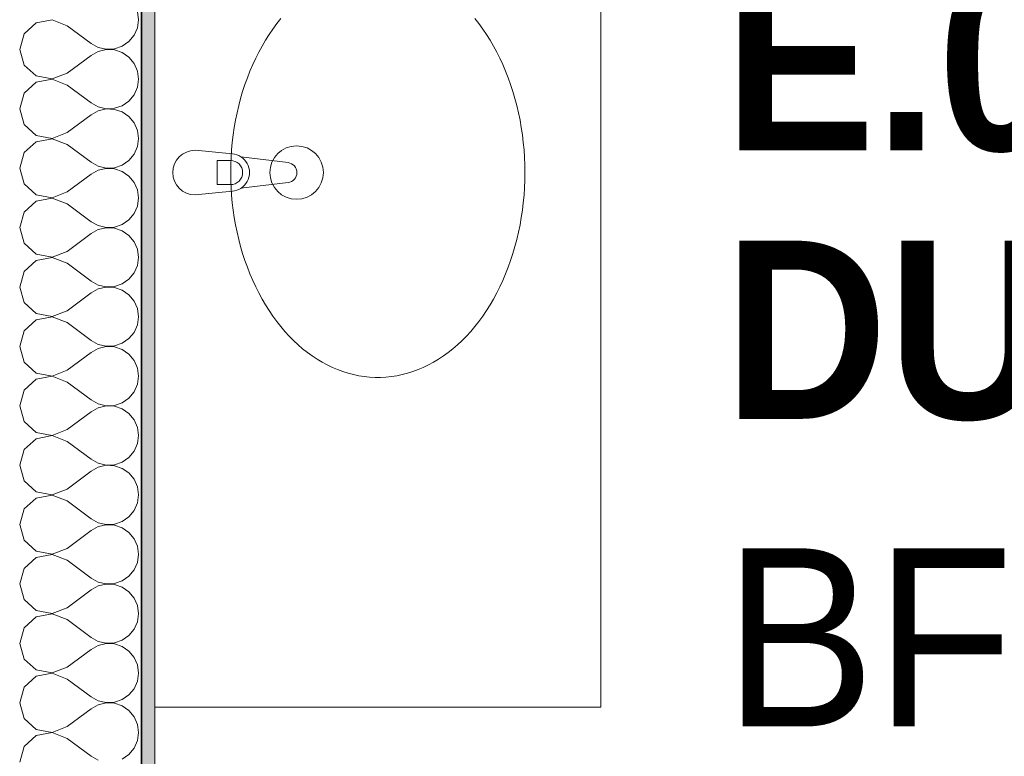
# Model space of a CAD drawing. Header units: metres. Extents: x -7.1 to 26.5, y -14.7 to 18.1.
# Tile 53 of 182: x 6.1 to 7.2, y 9.4 to 10.2. Entities that reach past the tile are written whole.
import ezdxf

# ---------------------------------------------------------------- set-up
doc = ezdxf.new("R2010")
doc.units = ezdxf.units.M
doc.linetypes.add('AUSGEZOGEN', pattern=[0])
for name, color, linetype in [('XR$1$015 Innenwände', 7, 'AUSGEZOGEN'), ('XR$1$015 Innenwände Schichttrennlinien', 7, 'AUSGEZOGEN'), ('XR$1$065 Möbel Einrichtung', 7, 'AUSGEZOGEN'), ('XR$1$080 Raumdefinitionen Kontur', 7, 'AUSGEZOGEN'), ('XR$2$080 Raumdefinitionen Text_1', 7, 'AUSGEZOGEN'), ('XR$3$015 Innenwände Bauteilschraffuren', 7, 'AUSGEZOGEN')]:
    doc.layers.add(name, color=color, linetype=linetype)
doc.styles.add('ARIAL', font='arial.ttf')

# ---------------------------------------------------------------- blocks, each defined once
blk = doc.blocks.new('COMPLEXOBJECT_11')
at = {"layer": 'XR$1$065 Möbel Einrichtung', "color": 8, "linetype": 'AUSGEZOGEN', "lineweight": 13, "transparency": 33554687}
for p, q in [((6.3587, 10.0495), (6.3168, 10.0535)), ((6.4212, 10.0396), (6.3682, 10.0462)), ((6.3682, 10.0108), (6.4212, 10.0174)), ((6.3168, 10.0035), (6.3587, 10.0075))]:
    blk.add_line(p, q, dxfattribs=at)
for centre, radius, start, end in [((6.3168, 10.0285), 0.025, 90, 270), ((6.3568, 10.0285), 0.0211, 57.229, 84.8304), ((6.4198, 10.0285), 0.0112, 277.1389, 82.8611), ((6.3568, 10.0285), 0.0211, 275.1696, 302.771)]:
    blk.add_arc(centre, radius, start, end, dxfattribs=at)
blk = doc.blocks.new('COMPLEXOBJECT_150')
at = {"layer": 'XR$3$015 Innenwände Bauteilschraffuren', "color": 8, "linetype": 'AUSGEZOGEN', "lineweight": 13, "transparency": 33554687}
for p, q in [((6.2534, 10.2), (6.2522, 10.2091)), ((6.1385, 10.1965), (6.1251, 10.1842)), ((6.1564, 10.1999), (6.1385, 10.1965)), ((6.1734, 10.1933), (6.1564, 10.1999)), ((6.2522, 10.1909), (6.2534, 10.2)), ((6.1251, 10.1842), (6.1201, 10.1667)), ((6.1734, 10.1933), (6.2001, 10.1733)), ((6.2485, 10.1825), (6.2522, 10.1909)), ((6.2001, 10.1733), (6.2082, 10.1689)), ((6.235, 10.1702), (6.2426, 10.1754)), ((6.2426, 10.1754), (6.2485, 10.1825)), ((6.1201, 10.1667), (6.1251, 10.1491)), ((6.2082, 10.1645), (6.2001, 10.16)), ((6.2082, 10.1689), (6.2171, 10.1668)), ((6.2171, 10.1665), (6.2082, 10.1645)), ((6.2171, 10.1668), (6.2263, 10.1672)), ((6.2263, 10.1661), (6.2171, 10.1665)), ((6.2263, 10.1672), (6.235, 10.1702)), ((6.235, 10.1631), (6.2263, 10.1661)), ((6.2426, 10.1579), (6.235, 10.1631)), ((6.1734, 10.14), (6.2001, 10.16)), ((6.2485, 10.1509), (6.2426, 10.1579)), ((6.2522, 10.1424), (6.2485, 10.1509)), ((6.1251, 10.1491), (6.1385, 10.1369)), ((6.1564, 10.1335), (6.1734, 10.14)), ((6.2534, 10.1333), (6.2522, 10.1424)), ((6.1385, 10.1298), (6.1251, 10.1175)), ((6.1385, 10.1369), (6.1564, 10.1335)), ((6.1564, 10.1332), (6.1385, 10.1298)), ((6.1734, 10.1267), (6.1564, 10.1332)), ((6.2522, 10.1242), (6.2534, 10.1333)), ((6.1251, 10.1175), (6.1201, 10.1)), ((6.1734, 10.1267), (6.2001, 10.1067)), ((6.2485, 10.1158), (6.2522, 10.1242)), ((6.2001, 10.1067), (6.2082, 10.1022)), ((6.235, 10.1035), (6.2426, 10.1087)), ((6.2426, 10.1087), (6.2485, 10.1158)), ((6.1201, 10.1), (6.1251, 10.0825)), ((6.2082, 10.0978), (6.2001, 10.0933)), ((6.2082, 10.1022), (6.2171, 10.1001)), ((6.2171, 10.0999), (6.2082, 10.0978)), ((6.2171, 10.1001), (6.2263, 10.1006)), ((6.2263, 10.0994), (6.2171, 10.0999)), ((6.2263, 10.1006), (6.235, 10.1035)), ((6.235, 10.0965), (6.2263, 10.0994)), ((6.2426, 10.0913), (6.235, 10.0965)), ((6.1734, 10.0733), (6.2001, 10.0933)), ((6.2485, 10.0842), (6.2426, 10.0913)), ((6.2522, 10.0758), (6.2485, 10.0842)), ((6.1251, 10.0825), (6.1385, 10.0702)), ((6.1564, 10.0668), (6.1734, 10.0733)), ((6.2534, 10.0667), (6.2522, 10.0758)), ((6.1385, 10.0631), (6.1251, 10.0509)), ((6.1385, 10.0702), (6.1564, 10.0668)), ((6.1564, 10.0665), (6.1385, 10.0631)), ((6.1734, 10.06), (6.1564, 10.0665)), ((6.2522, 10.0576), (6.2534, 10.0667)), ((6.1251, 10.0509), (6.1201, 10.0333)), ((6.1734, 10.06), (6.2001, 10.04)), ((6.2485, 10.0491), (6.2522, 10.0576)), ((6.2001, 10.04), (6.2082, 10.0355)), ((6.235, 10.0369), (6.2426, 10.0421)), ((6.2426, 10.0421), (6.2485, 10.0491)), ((6.1201, 10.0333), (6.1251, 10.0158)), ((6.2082, 10.0311), (6.2001, 10.0267)), ((6.2082, 10.0355), (6.2171, 10.0335)), ((6.2171, 10.0332), (6.2082, 10.0311)), ((6.2171, 10.0335), (6.2263, 10.0339)), ((6.2263, 10.0328), (6.2171, 10.0332)), ((6.2263, 10.0339), (6.235, 10.0369)), ((6.235, 10.0298), (6.2263, 10.0328)), ((6.2426, 10.0246), (6.235, 10.0298)), ((6.1734, 10.0067), (6.2001, 10.0267)), ((6.2485, 10.0175), (6.2426, 10.0246)), ((6.2522, 10.0091), (6.2485, 10.0175)), ((6.1251, 10.0158), (6.1385, 10.0035)), ((6.1564, 10.0001), (6.1734, 10.0067)), ((6.2534, 10), (6.2522, 10.0091)), ((6.1385, 9.9965), (6.1251, 9.9842)), ((6.1385, 10.0035), (6.1564, 10.0001)), ((6.1564, 9.9999), (6.1385, 9.9965)), ((6.1734, 9.9933), (6.1564, 9.9999)), ((6.2522, 9.9909), (6.2534, 10)), ((6.1251, 9.9842), (6.1201, 9.9667)), ((6.1734, 9.9933), (6.2001, 9.9733)), ((6.2485, 9.9825), (6.2522, 9.9909)), ((6.2001, 9.9733), (6.2082, 9.9689)), ((6.235, 9.9702), (6.2426, 9.9754)), ((6.2426, 9.9754), (6.2485, 9.9825)), ((6.1201, 9.9667), (6.1251, 9.9491)), ((6.2082, 9.9645), (6.2001, 9.96)), ((6.2082, 9.9689), (6.2171, 9.9668)), ((6.2171, 9.9665), (6.2082, 9.9645)), ((6.2171, 9.9668), (6.2263, 9.9672)), ((6.2263, 9.9661), (6.2171, 9.9665)), ((6.2263, 9.9672), (6.235, 9.9702)), ((6.235, 9.9631), (6.2263, 9.9661)), ((6.2426, 9.9579), (6.235, 9.9631)), ((6.1734, 9.94), (6.2001, 9.96)), ((6.2485, 9.9509), (6.2426, 9.9579)), ((6.2522, 9.9424), (6.2485, 9.9509)), ((6.1251, 9.9491), (6.1385, 9.9369)), ((6.1564, 9.9335), (6.1734, 9.94)), ((6.2534, 9.9333), (6.2522, 9.9424)), ((6.1385, 9.9298), (6.1251, 9.9175)), ((6.1385, 9.9369), (6.1564, 9.9335)), ((6.1564, 9.9332), (6.1385, 9.9298)), ((6.1734, 9.9267), (6.1564, 9.9332)), ((6.2522, 9.9242), (6.2534, 9.9333)), ((6.1251, 9.9175), (6.1201, 9.9)), ((6.1734, 9.9267), (6.2001, 9.9067)), ((6.2485, 9.9158), (6.2522, 9.9242)), ((6.2001, 9.9067), (6.2082, 9.9022)), ((6.235, 9.9035), (6.2426, 9.9087)), ((6.2426, 9.9087), (6.2485, 9.9158)), ((6.1201, 9.9), (6.1251, 9.8825)), ((6.2082, 9.8978), (6.2001, 9.8933)), ((6.2082, 9.9022), (6.2171, 9.9001)), ((6.2171, 9.8999), (6.2082, 9.8978)), ((6.2171, 9.9001), (6.2263, 9.9006)), ((6.2263, 9.8994), (6.2171, 9.8999)), ((6.2263, 9.9006), (6.235, 9.9035)), ((6.235, 9.8965), (6.2263, 9.8994)), ((6.2426, 9.8913), (6.235, 9.8965)), ((6.1734, 9.8733), (6.2001, 9.8933)), ((6.2485, 9.8842), (6.2426, 9.8913)), ((6.1251, 9.8825), (6.1385, 9.8702)), ((6.1564, 9.8668), (6.1734, 9.8733)), ((6.2522, 9.8758), (6.2485, 9.8842)), ((6.2534, 9.8667), (6.2522, 9.8758)), ((6.1385, 9.8631), (6.1251, 9.8509)), ((6.1385, 9.8702), (6.1564, 9.8668)), ((6.1564, 9.8665), (6.1385, 9.8631)), ((6.1734, 9.86), (6.1564, 9.8665)), ((6.2522, 9.8576), (6.2534, 9.8667)), ((6.1734, 9.86), (6.2001, 9.84)), ((6.2485, 9.8491), (6.2522, 9.8576)), ((6.1251, 9.8509), (6.1201, 9.8333)), ((6.235, 9.8369), (6.2426, 9.8421)), ((6.2426, 9.8421), (6.2485, 9.8491)), ((6.1201, 9.8333), (6.1251, 9.8158)), ((6.2001, 9.84), (6.2082, 9.8355)), ((6.2082, 9.8311), (6.2001, 9.8267)), ((6.2082, 9.8355), (6.2171, 9.8335)), ((6.2171, 9.8332), (6.2082, 9.8311)), ((6.2171, 9.8335), (6.2263, 9.8339)), ((6.2263, 9.8328), (6.2171, 9.8332)), ((6.2263, 9.8339), (6.235, 9.8369)), ((6.235, 9.8298), (6.2263, 9.8328)), ((6.2426, 9.8246), (6.235, 9.8298)), ((6.1734, 9.8067), (6.2001, 9.8267)), ((6.2485, 9.8175), (6.2426, 9.8246)), ((6.1251, 9.8158), (6.1385, 9.8035)), ((6.2522, 9.8091), (6.2485, 9.8175)), ((6.2534, 9.8), (6.2522, 9.8091)), ((6.1385, 9.7965), (6.1251, 9.7842)), ((6.1385, 9.8035), (6.1564, 9.8001)), ((6.1564, 9.7999), (6.1385, 9.7965)), ((6.1564, 9.8001), (6.1734, 9.8067)), ((6.1734, 9.7933), (6.1564, 9.7999)), ((6.2522, 9.7909), (6.2534, 9.8)), ((6.1734, 9.7933), (6.2001, 9.7733)), ((6.2485, 9.7825), (6.2522, 9.7909)), ((6.1251, 9.7842), (6.1201, 9.7667)), ((6.235, 9.7702), (6.2426, 9.7754)), ((6.2426, 9.7754), (6.2485, 9.7825)), ((6.1201, 9.7667), (6.1251, 9.7491)), ((6.2001, 9.7733), (6.2082, 9.7689)), ((6.2082, 9.7645), (6.2001, 9.76)), ((6.2082, 9.7689), (6.2171, 9.7668)), ((6.2171, 9.7665), (6.2082, 9.7645)), ((6.2171, 9.7668), (6.2263, 9.7672)), ((6.2263, 9.7661), (6.2171, 9.7665)), ((6.2263, 9.7672), (6.235, 9.7702)), ((6.235, 9.7631), (6.2263, 9.7661)), ((6.2426, 9.7579), (6.235, 9.7631)), ((6.1734, 9.74), (6.2001, 9.76)), ((6.2485, 9.7509), (6.2426, 9.7579)), ((6.1251, 9.7491), (6.1385, 9.7369)), ((6.2522, 9.7424), (6.2485, 9.7509)), ((6.2534, 9.7333), (6.2522, 9.7424)), ((6.1385, 9.7298), (6.1251, 9.7175)), ((6.1385, 9.7369), (6.1564, 9.7335)), ((6.1564, 9.7332), (6.1385, 9.7298)), ((6.1564, 9.7335), (6.1734, 9.74)), ((6.1734, 9.7267), (6.1564, 9.7332)), ((6.2522, 9.7242), (6.2534, 9.7333)), ((6.1734, 9.7267), (6.2001, 9.7067)), ((6.2485, 9.7158), (6.2522, 9.7242)), ((6.1251, 9.7175), (6.1201, 9.7)), ((6.235, 9.7035), (6.2426, 9.7087)), ((6.2426, 9.7087), (6.2485, 9.7158)), ((6.1201, 9.7), (6.1251, 9.6825)), ((6.2001, 9.7067), (6.2082, 9.7022)), ((6.2082, 9.6978), (6.2001, 9.6933)), ((6.2082, 9.7022), (6.2171, 9.7001)), ((6.2171, 9.6999), (6.2082, 9.6978)), ((6.2171, 9.7001), (6.2263, 9.7006)), ((6.2263, 9.6994), (6.2171, 9.6999)), ((6.2263, 9.7006), (6.235, 9.7035)), ((6.235, 9.6965), (6.2263, 9.6994)), ((6.1734, 9.6733), (6.2001, 9.6933)), ((6.2426, 9.6913), (6.235, 9.6965)), ((6.2485, 9.6842), (6.2426, 9.6913)), ((6.1251, 9.6825), (6.1385, 9.6702)), ((6.2522, 9.6758), (6.2485, 9.6842)), ((6.2534, 9.6667), (6.2522, 9.6758)), ((6.1385, 9.6702), (6.1564, 9.6668)), ((6.1564, 9.6665), (6.1385, 9.6631)), ((6.1564, 9.6668), (6.1734, 9.6733)), ((6.1734, 9.66), (6.1564, 9.6665)), ((6.2522, 9.6576), (6.2534, 9.6667)), ((6.1385, 9.6631), (6.1251, 9.6509)), ((6.1734, 9.66), (6.2001, 9.64)), ((6.2485, 9.6491), (6.2522, 9.6576)), ((6.1251, 9.6509), (6.1201, 9.6333)), ((6.235, 9.6369), (6.2426, 9.6421)), ((6.2426, 9.6421), (6.2485, 9.6491)), ((6.1201, 9.6333), (6.1251, 9.6158)), ((6.2001, 9.64), (6.2082, 9.6355)), ((6.2082, 9.6311), (6.2001, 9.6267)), ((6.2082, 9.6355), (6.2171, 9.6335)), ((6.2171, 9.6332), (6.2082, 9.6311)), ((6.2171, 9.6335), (6.2263, 9.6339)), ((6.2263, 9.6328), (6.2171, 9.6332)), ((6.2263, 9.6339), (6.235, 9.6369)), ((6.235, 9.6298), (6.2263, 9.6328)), ((6.1734, 9.6067), (6.2001, 9.6267)), ((6.2426, 9.6246), (6.235, 9.6298)), ((6.2485, 9.6175), (6.2426, 9.6246)), ((6.1251, 9.6158), (6.1385, 9.6035)), ((6.2522, 9.6091), (6.2485, 9.6175)), ((6.2534, 9.6), (6.2522, 9.6091)), ((6.1385, 9.6035), (6.1564, 9.6001)), ((6.1564, 9.5999), (6.1385, 9.5965)), ((6.1564, 9.6001), (6.1734, 9.6067)), ((6.1734, 9.5933), (6.1564, 9.5999)), ((6.2522, 9.5909), (6.2534, 9.6)), ((6.1385, 9.5965), (6.1251, 9.5842)), ((6.1734, 9.5933), (6.2001, 9.5733)), ((6.2485, 9.5825), (6.2522, 9.5909)), ((6.1251, 9.5842), (6.1201, 9.5667)), ((6.235, 9.5702), (6.2426, 9.5754)), ((6.2426, 9.5754), (6.2485, 9.5825)), ((6.1201, 9.5667), (6.1251, 9.5491)), ((6.2001, 9.5733), (6.2082, 9.5689)), ((6.2082, 9.5645), (6.2001, 9.56)), ((6.2082, 9.5689), (6.2171, 9.5668)), ((6.2171, 9.5665), (6.2082, 9.5645)), ((6.2171, 9.5668), (6.2263, 9.5672)), ((6.2263, 9.5661), (6.2171, 9.5665)), ((6.2263, 9.5672), (6.235, 9.5702)), ((6.235, 9.5631), (6.2263, 9.5661)), ((6.1734, 9.54), (6.2001, 9.56)), ((6.2426, 9.5579), (6.235, 9.5631)), ((6.2485, 9.5509), (6.2426, 9.5579)), ((6.1251, 9.5491), (6.1385, 9.5369)), ((6.2522, 9.5424), (6.2485, 9.5509)), ((6.2534, 9.5333), (6.2522, 9.5424)), ((6.1385, 9.5369), (6.1564, 9.5335)), ((6.1564, 9.5332), (6.1385, 9.5298)), ((6.1564, 9.5335), (6.1734, 9.54)), ((6.1734, 9.5267), (6.1564, 9.5332)), ((6.2522, 9.5242), (6.2534, 9.5333)), ((6.1385, 9.5298), (6.1251, 9.5175)), ((6.1734, 9.5267), (6.2001, 9.5067)), ((6.2485, 9.5158), (6.2522, 9.5242)), ((6.1251, 9.5175), (6.1201, 9.5)), ((6.2426, 9.5087), (6.2485, 9.5158)), ((6.1201, 9.5), (6.1251, 9.4825)), ((6.2001, 9.5067), (6.2082, 9.5022)), ((6.2082, 9.5022), (6.2171, 9.5001)), ((6.2171, 9.4999), (6.2082, 9.4978)), ((6.2171, 9.5001), (6.2263, 9.5006)), ((6.2263, 9.4994), (6.2171, 9.4999)), ((6.2263, 9.5006), (6.235, 9.5035)), ((6.235, 9.4965), (6.2263, 9.4994)), ((6.235, 9.5035), (6.2426, 9.5087)), ((6.1734, 9.4733), (6.2001, 9.4933)), ((6.2082, 9.4978), (6.2001, 9.4933)), ((6.2426, 9.4913), (6.235, 9.4965)), ((6.2485, 9.4842), (6.2426, 9.4913)), ((6.1251, 9.4825), (6.1385, 9.4702)), ((6.2522, 9.4758), (6.2485, 9.4842)), ((6.2534, 9.4667), (6.2522, 9.4758)), ((6.1385, 9.4702), (6.1564, 9.4668)), ((6.1564, 9.4665), (6.1385, 9.4631)), ((6.1564, 9.4668), (6.1734, 9.4733)), ((6.1734, 9.46), (6.1564, 9.4665)), ((6.2522, 9.4576), (6.2534, 9.4667)), ((6.1385, 9.4631), (6.1251, 9.4509)), ((6.1734, 9.46), (6.2001, 9.44)), ((6.2485, 9.4491), (6.2522, 9.4576)), ((6.1251, 9.4509), (6.1201, 9.4333)), ((6.2426, 9.4421), (6.2485, 9.4491)), ((6.1201, 9.4333), (6.1251, 9.4158)), ((6.2001, 9.44), (6.2082, 9.4355)), ((6.2082, 9.4355), (6.2171, 9.4335)), ((6.2171, 9.4332), (6.2082, 9.4311)), ((6.2171, 9.4335), (6.2263, 9.4339)), ((6.2263, 9.4328), (6.2171, 9.4332)), ((6.2263, 9.4339), (6.235, 9.4369)), ((6.235, 9.4298), (6.2263, 9.4328)), ((6.235, 9.4369), (6.2426, 9.4421)), ((6.1734, 9.4067), (6.2001, 9.4267)), ((6.2082, 9.4311), (6.2001, 9.4267)), ((6.2426, 9.4246), (6.235, 9.4298)), ((6.2485, 9.4175), (6.2426, 9.4246)), ((6.1251, 9.4158), (6.1385, 9.4035)), ((6.2522, 9.4091), (6.2485, 9.4175)), ((6.1385, 9.4035), (6.1564, 9.4001)), ((6.1564, 9.3999), (6.1385, 9.3965)), ((6.1564, 9.4001), (6.1734, 9.4067)), ((6.1734, 9.3933), (6.1564, 9.3999)), ((6.2534, 9.4), (6.2522, 9.4091)), ((6.2522, 9.3909), (6.2534, 9.4)), ((6.1385, 9.3965), (6.1251, 9.3842)), ((6.1734, 9.3933), (6.2001, 9.3733)), ((6.2485, 9.3825), (6.2522, 9.3909)), ((6.1251, 9.3842), (6.1201, 9.3667)), ((6.2426, 9.3754), (6.2485, 9.3825)), ((6.2001, 9.3733), (6.2082, 9.3689)), ((6.235, 9.3702), (6.2426, 9.3754))]:
    blk.add_line(p, q, dxfattribs=at)

msp = doc.modelspace()

# ---------------------------------------------------------------- hatches: boundary and pattern name
at = {"layer": 'XR$3$015 Innenwände Bauteilschraffuren', "linetype": 'AUSGEZOGEN', "lineweight": 13, "true_color": 0x202020, "transparency": 33554687}
msp.add_hatch(color=250, dxfattribs=at).paths.add_polyline_path([(6.2718, 8.3635), (6.2718, 10.7335), (6.2568, 10.7335), (6.2568, 8.3635)])

# ---------------------------------------------------------------- linework, layer by layer
at = {"layer": 'XR$1$015 Innenwände', "color": 7, "linetype": 'AUSGEZOGEN', "lineweight": 18, "transparency": 33554687}
msp.add_line((6.2718, 8.3635), (6.2718, 10.7335), dxfattribs=at)
at = {"layer": 'XR$1$015 Innenwände Schichttrennlinien', "color": 7, "linetype": 'AUSGEZOGEN', "lineweight": 35, "transparency": 33554687}
msp.add_line((6.2568, 10.7335), (6.2568, 8.3635), dxfattribs=at)
at = {"layer": 'XR$1$065 Möbel Einrichtung', "color": 8, "linetype": 'AUSGEZOGEN', "lineweight": 13, "transparency": 33554687}
for p, q in [((6.2718, 9.4285), (6.2718, 10.6285)), ((6.7718, 9.4285), (6.7718, 10.6285)), ((6.3417, 10.0421), (6.3566, 10.0421)), ((6.3417, 10.0149), (6.3417, 10.0421)), ((6.3566, 10.0149), (6.3417, 10.0149)), ((6.7718, 9.4285), (6.2718, 9.4285))]:
    msp.add_line(p, q, dxfattribs=at)
msp.add_lwpolyline([(6.4129, 10.2013), (6.4084, 10.1956), (6.404, 10.1896), (6.3998, 10.1835), (6.3958, 10.1771), (6.392, 10.1705), (6.3883, 10.1637), (6.3848, 10.1567), (6.3815, 10.1496), (6.3784, 10.1423), (6.3755, 10.1348), (6.3727, 10.1272), (6.3702, 10.1195), (6.3679, 10.1116), (6.3658, 10.1036), (6.3639, 10.0955), (6.3623, 10.0873), (6.3608, 10.0791), (6.3596, 10.0708), (6.3586, 10.0624), (6.3578, 10.054), (6.3572, 10.0455), (6.3569, 10.037), (6.3568, 10.0285), (6.3569, 10.02), (6.3572, 10.0115), (6.3578, 10.0031), (6.3586, 9.9946), (6.3596, 9.9862), (6.3608, 9.9779), (6.3623, 9.9697), (6.3639, 9.9615), (6.3658, 9.9534), (6.3679, 9.9454), (6.3702, 9.9375), (6.3727, 9.9298), (6.3755, 9.9222), (6.3784, 9.9147), (6.3815, 9.9074), (6.3848, 9.9003), (6.3883, 9.8933), (6.392, 9.8865), (6.3958, 9.8799), (6.3998, 9.8736), (6.404, 9.8674), (6.4084, 9.8614), (6.4129, 9.8557), (6.4175, 9.8502), (6.4223, 9.845), (6.4273, 9.84), (6.4323, 9.8352), (6.4375, 9.8307), (6.4428, 9.8265), (6.4482, 9.8226), (6.4537, 9.819), (6.4593, 9.8156), (6.465, 9.8125), (6.4708, 9.8098), (6.4766, 9.8073), (6.4825, 9.8051), (6.4885, 9.8032), (6.4945, 9.8017), (6.5005, 9.8004), (6.5065, 9.7995), (6.5126, 9.7989), (6.5187, 9.7985), (6.5248, 9.7985), (6.5309, 9.7989), (6.537, 9.7995), (6.5431, 9.8004), (6.5491, 9.8017), (6.5551, 9.8032), (6.561, 9.8051), (6.5669, 9.8073), (6.5728, 9.8098), (6.5785, 9.8125), (6.5842, 9.8156), (6.5898, 9.819), (6.5953, 9.8226), (6.6007, 9.8265), (6.606, 9.8307), (6.6112, 9.8352), (6.6163, 9.84), (6.6212, 9.845), (6.626, 9.8502), (6.6307, 9.8557), (6.6352, 9.8614), (6.6395, 9.8674), (6.6437, 9.8736), (6.6477, 9.8799), (6.6516, 9.8865), (6.6553, 9.8933), (6.6588, 9.9003), (6.6621, 9.9074), (6.6652, 9.9147), (6.6681, 9.9222), (6.6708, 9.9298), (6.6733, 9.9375), (6.6756, 9.9454), (6.6777, 9.9534), (6.6796, 9.9615), (6.6813, 9.9697), (6.6827, 9.9779), (6.684, 9.9862), (6.685, 9.9946), (6.6858, 10.0031), (6.6863, 10.0115), (6.6867, 10.02), (6.6868, 10.0285), (6.6868, 10.0285), (6.6867, 10.037), (6.6863, 10.0455), (6.6858, 10.054), (6.685, 10.0624), (6.684, 10.0708), (6.6827, 10.0791), (6.6813, 10.0873), (6.6796, 10.0955), (6.6777, 10.1036), (6.6756, 10.1116), (6.6733, 10.1195), (6.6708, 10.1272), (6.6681, 10.1348), (6.6652, 10.1423), (6.6621, 10.1496), (6.6588, 10.1567), (6.6553, 10.1637), (6.6516, 10.1705), (6.6477, 10.1771), (6.6437, 10.1835), (6.6395, 10.1896), (6.6352, 10.1956), (6.6307, 10.2013)], dxfattribs=at)
msp.add_circle((6.4307, 10.0285), 0.03, dxfattribs=at)
for centre, radius, start, end in [((6.3566, 10.0285), 0.0136, 270, 90), ((6.3568, 10.0285), 0.0211, 302.771, 57.229)]:
    msp.add_arc(centre, radius, start, end, dxfattribs=at)
at = {"layer": 'XR$1$080 Raumdefinitionen Kontur', "color": 8, "linetype": 'AUSGEZOGEN', "lineweight": 13, "transparency": 33554687}
msp.add_lwpolyline([(6.2718, 10.7335), (6.2718, 8.3635), (9.6418, 8.3635), (9.6418, 10.7335), (6.2718, 10.7335)], close=True, dxfattribs=at)

# ---------------------------------------------------------------- block references
at = {"layer": 'XR$1$065 Möbel Einrichtung', "color": 8, "linetype": 'AUSGEZOGEN', "lineweight": 13, "transparency": 33554687}
msp.add_blockref('COMPLEXOBJECT_11', (0, 0), dxfattribs=at)
at = {"layer": 'XR$3$015 Innenwände Bauteilschraffuren', "color": 8, "linetype": 'AUSGEZOGEN', "lineweight": 13, "transparency": 33554687}
msp.add_blockref('COMPLEXOBJECT_150', (0, 0), dxfattribs=at)

# ---------------------------------------------------------------- texts
at = {"layer": 'XR$2$080 Raumdefinitionen Text_1', "color": 7, "linetype": 'AUSGEZOGEN', "transparency": 33554687, "insert": (6.9102, 10.2533), "char_height": 0.2, "width": 1.418098, "attachment_point": 1, "line_spacing_factor": 0.903614, "style": 'ARIAL'}
msp.add_mtext('\\A1;{\\fArial|i0|b1;\\H0.200000;\\W0.909091;\\C7;E.03}\\P{\\fArial|i0|b1;\\H0.200000;\\W0.909091;\\C7;DU/WC}\\P{\\fArial|i0|b0;\\H0.200000;\\W0.909091;\\C7;BF: 7.99 m\\fArial|i0|b0;\\H0.600000x;\\S2^ ;}\\P', dxfattribs=at)

doc.saveas('drawing.dxf')
